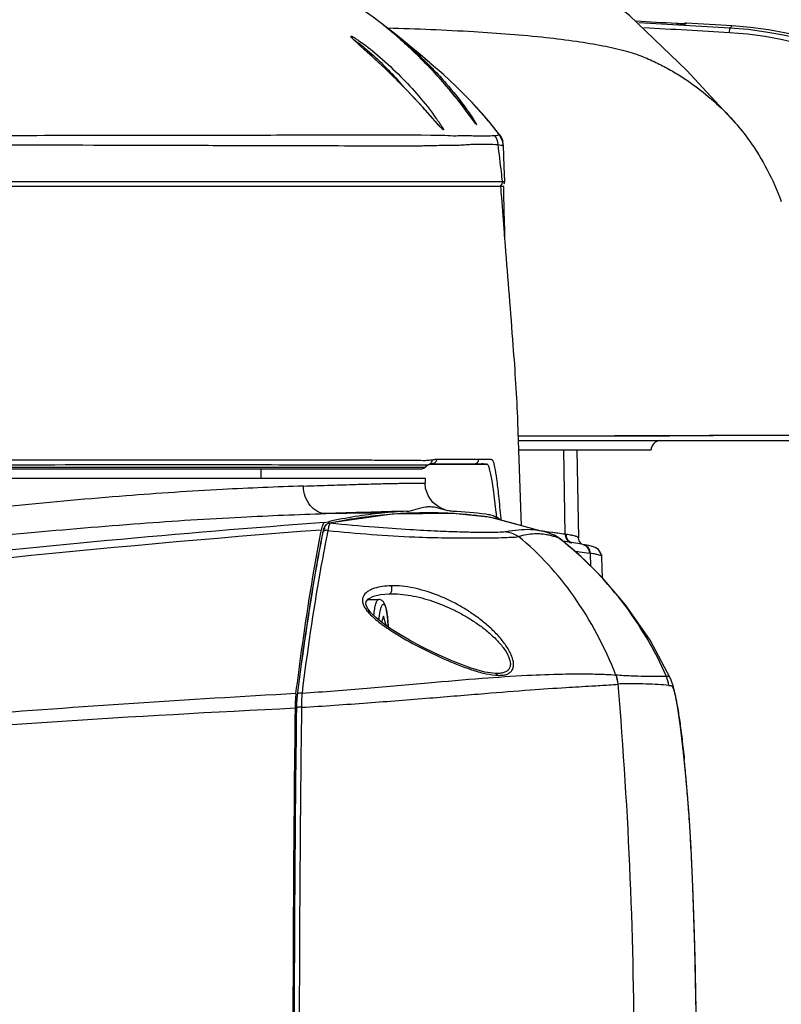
# Model space of a CAD drawing. Header units: millimetres. Extents: x 7426 to 8300, y 123 to 421.
# Tile 46 of 197: x 8015.44 to 8019.52, y 197.78 to 203.05. Entities that reach past the tile are written whole.
import ezdxf

# ---------------------------------------------------------------- set-up
doc = ezdxf.new("R2010")
doc.units = ezdxf.units.MM
doc.layers.add('外形图', color=7, linetype='Continuous')
doc.layers.add('尺寸标注', color=7, linetype='Continuous')
doc.styles.add('微软雅黑', font='msyh.ttc')
doc.dimstyles.new('尺寸标注_1_20比例', dxfattribs={"dimtxt": 1.5, "dimasz": 1.25, "dimexe": 0.5, "dimexo": 0.4, "dimgap": 0.5, "dimtad": 1, "dimdec": 1, "dimlfac": 20, "dimdsep": 46, "dimtxsty": '微软雅黑', "dimcen": 0.09, "dimadec": 0, "dimazin": 0, "dimtp": 0.01, "dimtm": 0.01, "dimtfac": 1, "dimtdec": 1, "dimtofl": 0, "dimtmove": 0, "dimatfit": 3, "dimfxl": 1, "dimtolj": 1, "dimarcsym": 0})

# ---------------------------------------------------------------- blocks, each defined once
blk = doc.blocks.new('*D1262')
at = {"layer": 'Defpoints', "color": 0}
for p in [(8014.4823, 209.0638), (8014.4823, 205.0856), (8011.6073, 198.0488)]:
    blk.add_point(p, dxfattribs=at)
at = {"layer": '尺寸标注', "color": 0, "lineweight": -2}
for p, q in [((8011.6073, 198.4488), (8011.6073, 209.5638)), ((8014.4823, 205.4856), (8014.4823, 209.5638)), ((8010.3573, 209.0638), (8009.1073, 209.0638)), ((8015.7323, 209.0638), (8021.6379, 209.0638))]:
    blk.add_line(p, q, dxfattribs=at)
at = {"layer": '尺寸标注', "color": 0}
for points in [[(8010.3573, 208.8555), (8010.3573, 209.2722), (8011.6073, 209.0638)], [(8015.7323, 209.2722), (8015.7323, 208.8555), (8014.4823, 209.0638)]]:
    blk.add_solid(points, dxfattribs=at)
at = {"layer": '尺寸标注', "color": 0, "insert": (8019.3101, 210.3269), "char_height": 1.5, "attachment_point": 5, "style": '微软雅黑'}
blk.add_mtext('\\A1;57.5', dxfattribs=at)

msp = doc.modelspace()

# ---------------------------------------------------------------- linework, layer by layer
at = {"layer": '外形图', "color": 7, "linetype": 'Continuous'}
for p, q in [((8017.3888, 203.0217), (8017.3879, 203.0224)), ((8017.4062, 203.0076), (8017.3888, 203.0217)), ((8018.962, 203.03), (8018.9547, 203.0304)), ((8018.9768, 203.0293), (8018.962, 203.03)), ((8018.9886, 203.0288), (8018.9768, 203.0293)), ((8019.0048, 203.0285), (8019.0087, 203.0322)), ((8019.2541, 203.0178), (8019.2411, 203.0059)), ((8017.415, 203.0003), (8017.4062, 203.0076)), ((8017.4071, 203.0068), (8017.4096, 203.0067)), ((8017.4092, 203.007), (8017.4117, 203.007)), ((8017.4257, 202.9914), (8017.415, 203.0003)), ((8017.4385, 202.9806), (8017.4257, 202.9914)), ((8019.2395, 202.9809), (8019.2411, 203.0059)), ((8017.6361, 202.8198), (8017.5724, 202.8747)), ((8017.591, 202.8403), (8017.5938, 202.8375)), ((8017.8886, 202.5793), (8017.8624, 202.6076)), ((8017.6755, 202.4955), (8017.6134, 202.5659)), ((8017.8297, 202.5648), (8017.8201, 202.5776)), ((8017.8542, 202.532), (8017.8297, 202.5648)), ((8017.8886, 202.5793), (8017.8836, 202.5847)), ((8017.95, 202.5091), (8017.8837, 202.5848)), ((8017.6633, 202.5093), (8017.6529, 202.5211)), ((8017.8719, 202.5081), (8017.8542, 202.532)), ((8017.861, 202.5227), (8017.864, 202.5186)), ((8018.0096, 202.435), (8017.95, 202.5091)), ((8018.0094, 202.4353), (8018.0093, 202.435)), ((8018.0297, 202.3775), (8018.0301, 202.377)), ((8018.034, 202.2656), (8018.0301, 202.377)), ((8018.0301, 202.377), (8018.0301, 202.377)), ((8018.0371, 202.1848), (8018.034, 202.2656)), ((8011.3702, 202.1851), (8016.609, 202.1855)), ((8015.4885, 202.1856), (8018.0252, 202.1856)), ((8018.0342, 202.172), (8018.0371, 202.1848)), ((8018.0366, 202.1848), (8018.0371, 202.1848)), ((8018.0366, 202.1848), (8018.0369, 202.1848)), ((8018.0325, 202.1588), (8011.373, 202.1587)), ((8018.0331, 202.1281), (8018.0327, 202.1588)), ((8018.0347, 202.0241), (8018.0331, 202.1281)), ((8018.0367, 201.9256), (8018.0347, 202.0241)), ((8018.0379, 201.8764), (8018.0367, 201.9256)), ((8018.036, 201.9007), (8018.0352, 201.9102)), ((8018.0406, 201.8419), (8018.036, 201.9007)), ((8018.126, 200.3432), (8018.1071, 200.8988)), ((8018.1074, 200.8961), (8018.1073, 200.8988)), ((8018.1096, 200.824), (8018.6456, 200.8243)), ((8018.118, 200.824), (8019.8839, 200.8299)), ((8019.1527, 200.8259), (8019.6543, 200.8283)), ((8018.1105, 200.7988), (8019.8598, 200.7988)), ((8017.6722, 200.6998), (8017.8977, 200.6993)), ((8018.1122, 200.7488), (8018.8198, 200.7488)), ((8018.3603, 200.2978), (8018.3526, 200.7488)), ((8018.4233, 200.7488), (8018.4315, 200.2775)), ((8014.2577, 200.6488), (8017.5947, 200.6488)), ((8014.7429, 200.6572), (8017.6131, 200.6571)), ((8016.7323, 200.6488), (8016.7323, 200.5988)), ((8017.6343, 200.6713), (8017.6351, 200.6715)), ((8017.6351, 200.6715), (8017.6388, 200.6724)), ((8017.6471, 200.6738), (8017.8728, 200.6738)), ((8017.6471, 200.6736), (8017.8918, 200.6734)), ((8017.672, 200.6996), (8017.8978, 200.6996)), ((8017.8742, 200.6738), (8017.8765, 200.6738)), ((8017.8765, 200.6738), (8017.8783, 200.6737)), ((8017.8783, 200.6737), (8017.88, 200.6737)), ((8017.88, 200.6737), (8017.8813, 200.6737)), ((8017.8813, 200.6737), (8017.8826, 200.6737)), ((8017.8826, 200.6737), (8017.8849, 200.6736)), ((8017.8849, 200.6736), (8017.8936, 200.6733)), ((8017.8921, 200.6733), (8017.8941, 200.6733)), ((8017.8979, 200.6732), (8017.8936, 200.6733)), ((8017.8943, 200.673), (8017.9245, 200.6733)), ((8017.8962, 200.6733), (8017.8973, 200.6732)), ((8017.9203, 200.6745), (8017.9202, 200.6745)), ((8017.9203, 200.6744), (8017.9202, 200.6744)), ((8017.9213, 200.6744), (8017.9203, 200.6745)), ((8017.921, 200.6744), (8017.9203, 200.6744)), ((8017.9213, 200.6743), (8017.921, 200.6744)), ((8017.9245, 200.6733), (8017.9309, 200.6734)), ((8017.9368, 200.6735), (8017.9384, 200.6737)), ((8017.939, 200.6737), (8017.9388, 200.6737)), ((8011.3538, 200.5988), (8017.6108, 200.5988)), ((8017.6108, 200.5988), (8017.6113, 200.5708)), ((8017.6113, 200.5695), (8017.6113, 200.5708)), ((8017.4465, 200.406), (8017.4214, 200.4041)), ((8017.4465, 200.4059), (8017.4214, 200.4038)), ((8017.7319, 200.4099), (8017.7151, 200.4106)), ((8017.7658, 200.4081), (8017.7151, 200.4106)), ((8017.7183, 200.4292), (8017.7327, 200.4248)), ((8017.7658, 200.4081), (8017.7545, 200.4087)), ((8017.9346, 200.3905), (8017.7595, 200.4087)), ((8017.9354, 200.3915), (8017.9339, 200.3917)), ((8017.9428, 200.3905), (8017.9339, 200.3916)), ((8017.9428, 200.3905), (8017.9354, 200.3915)), ((8017.9608, 200.3877), (8017.958, 200.3882)), ((8017.963, 200.3873), (8017.958, 200.3881)), ((8017.984, 200.383), (8017.9609, 200.3878)), ((8017.963, 200.3873), (8017.9609, 200.3878)), ((8017.963, 200.3873), (8017.9609, 200.3877)), ((8018.1878, 200.3263), (8017.963, 200.3873)), ((8017.995, 200.3855), (8017.9944, 200.3913)), ((8017.0734, 200.3604), (8017.0946, 200.3651)), ((8017.0734, 200.3604), (8017.0946, 200.3648)), ((8017.0963, 200.3566), (8017.0962, 200.3566)), ((8017.1044, 200.3569), (8017.0963, 200.3566)), ((8017.1211, 200.3605), (8017.1044, 200.3569)), ((8017.1211, 200.3602), (8017.1044, 200.3569)), ((8018.0154, 200.3831), (8018.0161, 200.3742)), ((8017.0539, 200.3071), (8017.0565, 200.3207)), ((8017.0629, 200.305), (8017.0619, 200.3003)), ((8017.0629, 200.305), (8017.062, 200.3001)), ((8017.0638, 200.3094), (8017.0629, 200.305)), ((8017.068, 200.3251), (8017.0638, 200.3094)), ((8017.088, 200.3009), (8017.087, 200.2962)), ((8017.0881, 200.3003), (8017.0872, 200.2954)), ((8018.2405, 200.3139), (8018.2343, 200.3147)), ((8018.2374, 200.2983), (8018.2368, 200.2983)), ((8018.2374, 200.2984), (8018.2369, 200.2985)), ((8018.2711, 200.3099), (8018.2405, 200.3139)), ((8018.2921, 200.3071), (8018.2711, 200.3099)), ((8018.2881, 200.2895), (8018.2879, 200.2895)), ((8018.2881, 200.2895), (8018.2879, 200.2895)), ((8018.2897, 200.2978), (8018.2897, 200.2978)), ((8018.2924, 200.2968), (8018.2897, 200.2978)), ((8018.295, 200.3067), (8018.2921, 200.3071)), ((8018.2926, 200.2967), (8018.2924, 200.2968)), ((8018.3279, 200.2762), (8018.3278, 200.2762)), ((8018.3282, 200.2761), (8018.3279, 200.2762)), ((8018.3335, 200.2729), (8018.3336, 200.2728)), ((8018.3336, 200.2728), (8018.3336, 200.2728)), ((8018.4499, 200.244), (8018.3487, 200.2601)), ((8018.4315, 200.2775), (8018.4315, 200.277)), ((8018.4342, 200.2627), (8018.4315, 200.277)), ((8018.4475, 200.2443), (8018.4342, 200.2627)), ((8018.495, 200.1956), (8018.4914, 200.1962)), ((8018.4973, 200.1263), (8018.4951, 200.1956)), ((8018.5569, 200.1771), (8018.5569, 200.1772)), ((8018.5606, 200.0637), (8018.557, 200.1772)), ((8017.4184, 199.9798), (8017.4203, 199.9799)), ((8017.3061, 199.9488), (8017.3633, 199.9488)), ((8017.3879, 199.8604), (8017.378, 199.8273)), ((8017.401, 199.8171), (8017.3879, 199.8604)), ((8017.4216, 199.7958), (8017.3801, 199.8256)), ((8017.392, 199.8171), (8017.401, 199.8171)), ((8017.401, 199.8171), (8017.401, 199.8106)), ((8017.4706, 199.7644), (8017.4216, 199.7958)), ((8017.9882, 199.5526), (8017.9875, 199.5526)), ((8018.6314, 199.5441), (8018.6311, 199.5441)), ((8018.632, 199.544), (8018.6312, 199.544)), ((8018.6321, 199.5439), (8018.6314, 199.5441)), ((8018.9233, 199.5262), (8018.9232, 199.5262)), ((8016.9269, 199.4371), (8016.9251, 199.4203)), ((8016.9269, 199.4371), (8016.9269, 199.437)), ((8016.9275, 199.4371), (8016.9271, 199.4337)), ((8016.9275, 199.437), (8016.9271, 199.4337)), ((8016.9227, 199.3707), (8016.9227, 199.3707)), ((8019.0429, 198.4115), (8019.043, 198.4114))]:
    msp.add_line(p, q, dxfattribs=at)
for points in [[(8019.2694, 202.4994), (8019.0114, 202.7794), (8018.7034, 203.0729), (8018.3422, 203.3644), (8017.9415, 203.6245)], [(8017.4451, 202.9791), (8017.4085, 203.0075), (8017.3717, 203.0355), (8017.3332, 203.064), (8017.2797, 203.1023)], [(8019.0012, 203.0284), (8019.0015, 203.0284), (8019.0012, 203.0284), (8018.9996, 203.0284), (8018.9969, 203.0285), (8018.9932, 203.0286), (8018.9886, 203.0288)], [(8017.8201, 202.5776), (8017.8096, 202.5913), (8017.7982, 202.6059), (8017.786, 202.6214), (8017.7728, 202.6379), (8017.7585, 202.6554), (8017.7431, 202.674), (8017.7265, 202.6937), (8017.7087, 202.7143), (8017.6897, 202.7358), (8017.6704, 202.7572), (8017.6518, 202.7774), (8017.6342, 202.796), (8017.6175, 202.8134), (8017.6014, 202.8298), (8017.5858, 202.8455), (8017.5708, 202.8602), (8017.5565, 202.8742), (8017.5427, 202.8873), (8017.5296, 202.8997), (8017.517, 202.9113), (8017.5051, 202.9223), (8017.4936, 202.9326), (8017.4828, 202.9423), (8017.4726, 202.9513), (8017.4631, 202.9596), (8017.4542, 202.9673), (8017.4385, 202.9806)], [(8017.5724, 202.8747), (8017.5464, 202.8967), (8017.5156, 202.9223), (8017.481, 202.9505), (8017.4451, 202.9791)], [(8017.2693, 202.9069), (8017.2541, 202.9208), (8017.2417, 202.9323), (8017.2321, 202.9415), (8017.2254, 202.9483), (8017.2216, 202.9527)], [(8017.6134, 202.5659), (8017.5968, 202.5843), (8017.5787, 202.6042), (8017.5589, 202.6256), (8017.5373, 202.6487), (8017.5135, 202.6736), (8017.4876, 202.7002), (8017.4593, 202.7286), (8017.4278, 202.7596), (8017.3934, 202.7926), (8017.3597, 202.8243), (8017.3313, 202.8505), (8017.2693, 202.9069)], [(8017.8624, 202.6076), (8017.7781, 202.6929), (8017.7071, 202.7587), (8017.6568, 202.8023), (8017.6414, 202.8153), (8017.6361, 202.8198)], [(8017.7018, 202.4671), (8017.7019, 202.4671), (8017.7003, 202.4685), (8017.6965, 202.4724), (8017.691, 202.4782), (8017.6839, 202.486), (8017.6755, 202.4955)], [(8017.883, 202.4935), (8017.883, 202.4935), (8017.8819, 202.4949), (8017.8796, 202.4979), (8017.8762, 202.5023), (8017.8719, 202.5081)], [(8018.0301, 202.3776), (8018.0275, 202.3973), (8018.0094, 202.4353)], [(8017.2009, 202.1854), (8017.521, 202.1852), (8018.0252, 202.1858)], [(8018.6456, 200.8243), (8018.9191, 200.8251), (8019.1527, 200.8259)], [(8017.8729, 200.6737), (8017.8739, 200.6738), (8017.8741, 200.6738), (8017.8742, 200.6738)], [(8017.8973, 200.6732), (8017.8985, 200.6732), (8017.8996, 200.6732), (8017.9008, 200.6733), (8017.9019, 200.6733), (8017.9031, 200.6733), (8017.9043, 200.6734), (8017.9055, 200.6734), (8017.9067, 200.6735), (8017.908, 200.6736), (8017.9091, 200.6737), (8017.9103, 200.6738), (8017.9115, 200.6739), (8017.9156, 200.6742)], [(8017.9156, 200.6742), (8017.9165, 200.6743), (8017.9173, 200.6744), (8017.918, 200.6744), (8017.9186, 200.6745), (8017.9192, 200.6745), (8017.9197, 200.6745), (8017.9201, 200.6745), (8017.9202, 200.6745)], [(8017.9287, 200.6735), (8017.9313, 200.6733), (8017.9343, 200.6734), (8017.9368, 200.6735)], [(8017.9384, 200.6737), (8017.939, 200.6737), (8017.9388, 200.6737)], [(8017.7183, 200.4286), (8017.7051, 200.4332), (8017.6803, 200.4459), (8017.6531, 200.4682), (8017.629, 200.5012), (8017.6141, 200.5429), (8017.6113, 200.5695)], [(8017.7595, 200.4087), (8017.4354, 200.4058), (8017.0963, 200.3566)], [(8017.0962, 200.3566), (8017.0927, 200.3556), (8017.0807, 200.3479), (8017.0731, 200.3375), (8017.068, 200.3251)], [(8018.1354, 200.3406), (8018.0638, 200.3603), (8018.0113, 200.3753), (8017.9948, 200.3801)], [(8018.2386, 200.3135), (8018.2236, 200.317), (8018.2115, 200.32), (8018.1878, 200.3263)], [(8018.2897, 200.2978), (8018.2639, 200.3067), (8018.2381, 200.3136)], [(8018.3337, 200.2727), (8018.3082, 200.2894), (8018.2926, 200.2967)], [(8018.9232, 199.5262), (8018.8141, 199.7311), (8018.6834, 199.9196), (8018.5592, 200.0653), (8018.4334, 200.1889), (8018.3336, 200.2728)], [(8018.5569, 200.1771), (8018.5558, 200.1859), (8018.5378, 200.2165), (8018.5201, 200.2275), (8018.5043, 200.2331), (8018.4868, 200.2374), (8018.4661, 200.2414), (8018.4534, 200.2434)], [(8017.3801, 199.8256), (8017.3473, 199.8525), (8017.3216, 199.878), (8017.3034, 199.9023), (8017.295, 199.9231), (8017.2965, 199.9377), (8017.309, 199.9522), (8017.3356, 199.966)], [(8017.3356, 199.966), (8017.373, 199.9756), (8017.4184, 199.9798)], [(8017.9875, 199.5526), (8017.9312, 199.5602), (8017.8573, 199.5809), (8017.7629, 199.6165), (8017.6703, 199.6576), (8017.593, 199.6958), (8017.5273, 199.7312), (8017.4706, 199.7644)], [(8019.043, 198.4114), (8019.0336, 198.6173), (8019.0227, 198.7964), (8019.0092, 198.9679), (8018.9935, 199.1309), (8018.9772, 199.2673), (8018.9624, 199.368), (8018.95, 199.4355), (8018.939, 199.4817), (8018.9273, 199.5167), (8018.9233, 199.5262)], [(8016.9251, 199.4203), (8016.923, 199.3855), (8016.9227, 199.3707)], [(8019.0629, 197.4111), (8019.0609, 197.7366), (8019.0539, 198.0846), (8019.043, 198.4114)]]:
    msp.add_lwpolyline(points, dxfattribs=at)
for centre, radius, start, end in [((8015.6073, 143.1287), 59.9952, 86.801526, 87.007294), ((8015.6073, 143.1287), 59.9873, 86.527142, 86.993837), ((8019.1111, 205.8221), 2.796, 266.7935, 267.1856), ((8019.0651, 204.8849), 1.8577, 267.1838, 267.6327), ((8019.0302, 204.0589), 1.031, 267.6719, 267.8532), ((8019.0044, 203.256), 0.2276, 268.6557, 269.0488), ((8019.0029, 203.167), 0.1387, 269.0441, 269.5694), ((8019.0034, 203.0041), 0.0244, 86.783, 94.8511), ((8015.6073, 143.1287), 60, 86.515463, 86.75014), ((8019.1327, 201.0219), 1.9996, 0.7529, 86.5216), ((8015.5697, 200.7602), 2.9023, 50.4023, 50.8966), ((8015.9209, 201.1863), 2.3501, 50.113, 50.378), ((8015.861, 201.115), 2.4433, 48.7257, 50.1074), ((8015.6073, 143.1287), 59.9623, 86.527303, 86.966514), ((8019.12, 201.0099), 1.9746, 1.0728, 86.5349), ((8019.12, 201.0099), 1.9996, 1.0427, 86.5298), ((8019.8684, 205.7702), 3.8671, 227.5211, 227.6683), ((8015.9052, 201.1654), 2.3762, 48.5243, 48.7243), ((8015.8395, 201.0915), 2.4751, 46.8963, 48.5195), ((8015.8632, 201.1167), 2.4405, 46.7324, 46.8974), ((8015.8243, 201.0756), 2.4971, 44.9692, 46.73), ((8015.0441, 200.4621), 3.4901, 36.752, 37.0128), ((8013.7731, 199.514), 5.0757, 36.3533, 36.7428), ((8016.2269, 201.0697), 2.2452, 40.6685, 42.2539), ((8010.5011, 196.25), 9.5118, 41.24622, 41.36502), ((8016.5395, 201.7113), 1.3925, 35.2738, 36.6681), ((8016.7641, 201.8713), 1.1167, 34.9213, 35.2228), ((8018.2031, 202.7469), 0.4084, 216.9124, 217.6119), ((8018.0343, 202.6169), 0.1953, 217.6112, 218.6426), ((8016.2153, 201.0598), 2.2603, 37.4712, 40.6668), ((8017.9294, 202.3743), 0.1004, 1.7957, 14.9079), ((8017.4176, 219.5674), 17.1918, 269.89966, 270.02276), ((8017.418, 218.0712), 15.6956, 270.02358, 270.14801), ((8018.8698, 200.7488), 0.05, 90, 180), ((8017.5947, 200.6738), 0.025, 270, 318.1897), ((8017.6492, 200.6235), 0.0503, 119.5151, 138.1445), ((8017.6506, 200.6238), 0.05, 103.6095, 138.1897), ((8017.649, 200.6237), 0.0501, 110.0918, 119.4443), ((8017.6017, 200.8118), 0.1443, 282.0479, 283.0661), ((8017.8728, 200.6988), 0.025, 270.0162, 1.9139), ((8017.9378, 200.675), 0.0388, 24.4793, 26.8884), ((8017.7821, 131.4696), 68.9425, 90.334013, 90.583079), ((8018.9144, 143.7644), 56.6738, 91.41851, 91.85426), ((8017.6429, 197.8605), 2.5639, 95.8791, 102.3465), ((8017.6274, 197.9307), 2.4819, 94.7595, 101.7691), ((8017.6325, 197.9443), 2.4795, 92.7975, 95.8407), ((8017.622, 197.9873), 2.4251, 87.8002, 94.1514), ((8017.6298, 197.936), 2.4878, 82.9395, 87.0062), ((8017.9123, 200.2166), 0.1897, 74.338, 82.9564), ((8017.8518, 199.745), 0.6519, 80.6229, 81.969), ((8017.9124, 200.2177), 0.1887, 67.1434, 74.2773), ((8017.9098, 200.2113), 0.1956, 63.7666, 67.1477), ((8011.2071, 199.6555), 6.827, 6.18741, 6.38497), ((8017.9053, 200.2024), 0.2055, 59.43, 63.752), ((8021.4694, 140.4879), 60.0337, 94.199264, 96.422623), ((8017.9268, 200.1481), 0.2418, 73.6541, 76.2955), ((8017.9006, 200.1944), 0.2149, 57.4294, 59.4488), ((8021.9786, 135.7302), 64.7775, 94.3579, 100.652957), ((8017.0765, 200.3024), 0.0139, 153.5032, 168.733), ((8017.0769, 200.3021), 0.0144, 147.4641, 153.4488), ((8025.4209, 198.6309), 8.4987, 168.54822, 168.66693), ((8018.1636, 199.9917), 0.3304, 76.9649, 81.4739), ((8018.2077, 199.9861), 0.3138, 84.6642, 87.1758), ((8018.2068, 199.9761), 0.3237, 79.5361, 84.5759), ((8018.2063, 199.9736), 0.3263, 75.5089, 79.5235), ((8018.2132, 199.9989), 0.3001, 71.4909, 75.5406), ((8018.2358, 200.1583), 0.1496, 67.6866, 68.856), ((8018.2358, 200.1576), 0.1502, 52.0463, 67.7887), ((8018.2359, 200.1585), 0.1494, 58.0084, 67.6865), ((8017.1321, 191.5302), 8.8532, 82.28832, 82.45208), ((8018.2099, 199.9912), 0.3085, 67.5279, 71.3734), ((8018.2357, 200.1582), 0.1497, 52.033, 58.0085), ((8017.7246, 195.8892), 4.4541, 81.7945, 82.3166), ((8018.2826, 199.7584), 0.545, 81.35, 81.8007), ((8017.1752, 198.7972), 1.8752, 51.8682, 52.0601), ((8017.1505, 198.7698), 1.912, 23.6483, 51.7924), ((8018.4095, 200.2977), 0.0491, 235.6111, 249.8703), ((8019.4487, 207.0125), 6.8831, 261.31568, 261.54642), ((8017.8844, 200.4988), 0.8491, 233.2197, 234.7064), ((8018, 200.6622), 1.0492, 234.7105, 236.5998), ((8018.0803, 200.3901), 0.8511, 263.7064, 264.6723), ((8018.4923, 199.4834), 0.1515, 4.8944, 23.6088), ((8018.4931, 199.4836), 0.1515, 4.8554, 23.4883), ((7994.0367, 197.4285), 24.6933, 359.98192, 4.80363), ((8018.7633, 199.4766), 0.1511, 4.8255, 23.4277), ((8017.7561, 199.358), 0.8403, 177.8855, 179.1162), ((8017.6912, 199.3605), 0.7753, 176.4272, 177.8976), ((8176.8237, 197.4278), 159.9196, 179.304794, 180.000911), ((8177.0901, 197.3738), 160.1798, 179.285689, 179.981607), ((8177.0211, 197.374), 160.1104, 179.285533, 179.98167), ((8017.7657, 199.3578), 0.8499, 179.1127, 179.2997), ((8184.346, 197.3288), 167.4083, 179.300646, 179.966985), ((8011.0322, 198.2774), 8.0066, 5.14429, 5.84631), ((8009.5979, 198.1449), 9.447, 4.75133, 5.16439), ((8009.1417, 198.1066), 9.9048, 4.17325, 4.7539), ((8009.1269, 198.1056), 9.9197, 3.78077, 4.17265), ((8008.6113, 198.0719), 10.4364, 3.13714, 3.77875), ((8006.2809, 197.9422), 12.7704, 2.81121, 3.14593), ((8002.9335, 197.7781), 16.1218, 2.45175, 2.81033), ((8000.2125, 197.6599), 18.8453, 2.28559, 2.45679), ((7992.9406, 197.3688), 26.1231, 2.15921, 2.28746), ((7994.3393, 197.4206), 24.7234, 1.67875, 2.1614), ((7994.4059, 197.4238), 24.6568, 1.44143, 1.67591), ((7994.2414, 197.4192), 24.8213, 0.84017, 1.44253)]:
    msp.add_arc(centre, radius, start, end, dxfattribs=at)
for points, knots in [([(8017.3862, 203.0239), (8017.386, 203.0243), (8017.389, 203.0214), (8017.3912, 203.0204), (8017.3978, 203.015), (8017.4091, 203.0064), (8017.4283, 202.9912), (8017.4547, 202.9699), (8017.4853, 202.9444), (8017.5305, 202.9054), (8017.5887, 202.8522), (8017.657, 202.784), (8017.7409, 202.6923), (8017.7982, 202.6205), (8017.8328, 202.5723)], [0, 0, 0, 0, 0.002282, 0.00935, 0.020952, 0.036795, 0.079541, 0.134185, 0.197464, 0.266615, 0.415083, 0.568646, 0.720736, 1, 1, 1, 1]), ([(8017.3862, 203.0239), (8017.3866, 203.0235), (8017.3913, 203.0197), (8017.396, 203.0159), (8017.4003, 203.0124)], [0, 0, 0, 0, 0.090268, 1, 1, 1, 1]), ([(8018.9916, 203.0286), (8018.9923, 203.0286), (8018.9948, 203.0285), (8018.9973, 203.0284), (8018.9991, 203.0284)], [0, 0, 0, 0, 0.284023, 1, 1, 1, 1]), ([(8019.0019, 203.0283), (8019.0026, 203.0283), (8019.0035, 203.0285), (8019.0046, 203.0283), (8019.0048, 203.0285)], [0, 0, 0, 0, 0.721234, 1, 1, 1, 1]), ([(8017.4117, 203.007), (8017.5651, 203.0024), (8017.8474, 202.991), (8018.184, 202.9658), (8018.414, 202.9373), (8018.5555, 202.9141), (8018.6749, 202.8875), (8018.7729, 202.8562), (8018.8528, 202.8195), (8018.9235, 202.7823), (8018.9899, 202.742), (8019.0735, 202.6838), (8019.1694, 202.6052), (8019.2382, 202.5353), (8019.2694, 202.4994)], [0, 0, 0, 0, 0.231391, 0.426103, 0.508598, 0.580826, 0.642308, 0.692934, 0.735542, 0.774661, 0.813381, 0.85252, 0.928267, 1, 1, 1, 1]), ([(8017.2142, 202.962), (8017.2142, 202.9629), (8017.2178, 202.9628), (8017.2206, 202.9612), (8017.2282, 202.9577), (8017.2396, 202.9504), (8017.2498, 202.9438), (8017.2555, 202.9399)], [0, 0, 0, 0, 0.057578, 0.133577, 0.243849, 0.563456, 1, 1, 1, 1]), ([(8017.223, 202.9504), (8017.2208, 202.9528), (8017.2178, 202.9563), (8017.2143, 202.9604), (8017.2142, 202.962)], [0, 0, 0, 0, 0.671082, 1, 1, 1, 1]), ([(8017.2326, 202.9408), (8017.2317, 202.9417), (8017.2284, 202.9449), (8017.2253, 202.9481), (8017.223, 202.9504)], [0, 0, 0, 0, 0.276818, 1, 1, 1, 1]), ([(8017.2321, 202.9415), (8017.2397, 202.9373), (8017.2576, 202.9245), (8017.2749, 202.911), (8017.2851, 202.9027)], [0, 0, 0, 0, 0.395316, 1, 1, 1, 1]), ([(8017.2569, 202.9181), (8017.2546, 202.9202), (8017.2464, 202.9277), (8017.2383, 202.9353), (8017.2326, 202.9408)], [0, 0, 0, 0, 0.278262, 1, 1, 1, 1]), ([(8017.2555, 202.9399), (8017.2901, 202.9161), (8017.3627, 202.8585), (8017.5016, 202.7307), (8017.599, 202.62), (8017.6564, 202.5428)], [0, 0, 0, 0, 0.22249, 0.49008, 1, 1, 1, 1]), ([(8017.4729, 202.715), (8017.4547, 202.7333), (8017.3867, 202.8003), (8017.3158, 202.8644), (8017.2642, 202.9114)], [0, 0, 0, 0, 0.270321, 1, 1, 1, 1]), ([(8017.2851, 202.9027), (8017.302, 202.8888), (8017.3752, 202.8251), (8017.4423, 202.7545), (8017.4909, 202.6972)], [0, 0, 0, 0, 0.22529, 1, 1, 1, 1]), ([(8017.5938, 202.8375), (8017.6162, 202.815), (8017.7, 202.7277), (8017.7772, 202.6343), (8017.8309, 202.5631)], [0, 0, 0, 0, 0.262631, 1, 1, 1, 1]), ([(8017.6399, 202.5359), (8017.6274, 202.5501), (8017.5732, 202.6111), (8017.5172, 202.6705), (8017.4729, 202.715)], [0, 0, 0, 0, 0.230924, 1, 1, 1, 1]), ([(8017.8328, 202.5723), (8017.8357, 202.5683), (8017.8463, 202.5533), (8017.8567, 202.5381), (8017.8641, 202.5269)], [0, 0, 0, 0, 0.270085, 1, 1, 1, 1]), ([(8017.7095, 202.4615), (8017.7094, 202.4603), (8017.7009, 202.4664), (8017.6959, 202.4733), (8017.6795, 202.4904), (8017.6693, 202.5023), (8017.6633, 202.5093)], [0, 0, 0, 0, 0.056803, 0.259401, 0.586305, 1, 1, 1, 1]), ([(8017.6797, 202.5106), (8017.6838, 202.5047), (8017.6911, 202.494), (8017.7006, 202.4795), (8017.7062, 202.4692), (8017.7095, 202.4636), (8017.7095, 202.4615)], [0, 0, 0, 0, 0.374009, 0.678764, 0.893158, 1, 1, 1, 1]), ([(8017.864, 202.5186), (8017.8651, 202.517), (8017.8693, 202.5114), (8017.8735, 202.5057), (8017.8766, 202.5016)], [0, 0, 0, 0, 0.280012, 1, 1, 1, 1]), ([(8017.8641, 202.5269), (8017.8656, 202.5247), (8017.8709, 202.5167), (8017.876, 202.5086), (8017.8796, 202.5028)], [0, 0, 0, 0, 0.285545, 1, 1, 1, 1]), ([(8017.8796, 202.5028), (8017.8814, 202.4998), (8017.8836, 202.4954), (8017.8867, 202.4911), (8017.8868, 202.4895)], [0, 0, 0, 0, 0.693651, 1, 1, 1, 1]), ([(8017.8818, 202.4949), (8017.8824, 202.4941), (8017.884, 202.4923), (8017.8855, 202.4902), (8017.8868, 202.4895)], [0, 0, 0, 0, 0.400133, 1, 1, 1, 1]), ([(8019.2694, 202.4994), (8019.2957, 202.4691), (8019.3966, 202.3407), (8019.4736, 202.1936), (8019.5159, 202.078)], [0, 0, 0, 0, 0.245575, 1, 1, 1, 1]), ([(8014.255, 202.4315), (8014.4944, 202.4315), (8014.9642, 202.4308), (8015.6428, 202.4325), (8016.2581, 202.433), (8016.9171, 202.4336), (8017.3673, 202.4374), (8017.6415, 202.4333)], [0, 0, 0, 0, 0.212094, 0.416159, 0.601191, 0.757097, 1, 1, 1, 1]), ([(8017.6415, 202.4333), (8017.6545, 202.4331), (8017.6797, 202.4345), (8017.7249, 202.4322), (8017.772, 202.4289), (8017.8195, 202.4324), (8017.8578, 202.4311), (8017.8906, 202.4286), (8017.9212, 202.4299), (8017.9522, 202.4291), (8017.9736, 202.431), (8017.9849, 202.4308)], [0, 0, 0, 0, 0.113843, 0.219615, 0.394827, 0.525584, 0.634628, 0.728983, 0.812889, 0.901395, 1, 1, 1, 1]), ([(8017.9849, 202.4308), (8017.9894, 202.4315), (8017.9961, 202.4333), (8018.004, 202.4348), (8018.0082, 202.4341), (8018.0093, 202.435)], [0, 0, 0, 0, 0.552037, 0.826893, 1, 1, 1, 1]), ([(8014.332, 202.3819), (8014.9505, 202.3812), (8015.6977, 202.3815), (8016.5561, 202.3782), (8016.8871, 202.3778), (8017.1585, 202.3772), (8017.3186, 202.3758), (8017.3875, 202.3757)], [0, 0, 0, 0, 0.607339, 0.733605, 0.842811, 0.932332, 1, 1, 1, 1]), ([(8017.4585, 202.3757), (8017.4662, 202.3757), (8017.4922, 202.3758), (8017.5182, 202.3759), (8017.5366, 202.3758)], [0, 0, 0, 0, 0.295406, 1, 1, 1, 1]), ([(8017.5366, 202.3758), (8017.551, 202.3756), (8017.5758, 202.3743), (8017.6006, 202.3771), (8017.611, 202.3776)], [0, 0, 0, 0, 0.58049, 1, 1, 1, 1]), ([(8017.6491, 202.3774), (8017.6658, 202.3774), (8017.697, 202.3804), (8017.7283, 202.38), (8017.7429, 202.3797)], [0, 0, 0, 0, 0.533386, 1, 1, 1, 1]), ([(8017.7429, 202.3797), (8017.7596, 202.3793), (8017.7893, 202.3787), (8017.8296, 202.3832), (8017.863, 202.3848), (8017.9003, 202.3835), (8017.9462, 202.386), (8017.9827, 202.3837), (8018.0022, 202.3828)], [0, 0, 0, 0, 0.193115, 0.34254, 0.468958, 0.578691, 0.774025, 1, 1, 1, 1]), ([(8018.0021, 202.383), (8018.0071, 202.3821), (8018.0146, 202.3807), (8018.0237, 202.3787), (8018.0281, 202.3781), (8018.0297, 202.3775)], [0, 0, 0, 0, 0.538515, 0.811887, 1, 1, 1, 1]), ([(8018.0251, 202.1864), (8018.0232, 202.2024), (8018.0155, 202.2679), (8018.0077, 202.3334), (8018.0021, 202.383)], [0, 0, 0, 0, 0.243848, 1, 1, 1, 1]), ([(8018.0251, 202.1864), (8018.026, 202.1862), (8018.0298, 202.1855), (8018.0336, 202.1851), (8018.0366, 202.1848)], [0, 0, 0, 0, 0.221958, 1, 1, 1, 1]), ([(8018.0352, 201.9102), (8018.0304, 201.9726), (8018.0241, 202.0555), (8018.0176, 202.1383), (8018.0159, 202.1588)], [0, 0, 0, 0, 0.753061, 1, 1, 1, 1]), ([(8018.1073, 200.8988), (8018.1024, 201.0353), (8018.0806, 201.3498), (8018.0545, 201.6638), (8018.0406, 201.8419)], [0, 0, 0, 0, 0.433212, 1, 1, 1, 1]), ([(8017.8978, 200.6996), (8017.8986, 200.6991), (8017.9006, 200.7004), (8017.904, 200.6991), (8017.9067, 200.6995), (8017.9085, 200.6995)], [0, 0, 0, 0, 0.252704, 0.507821, 1, 1, 1, 1]), ([(8014.748, 200.6692), (8015.3364, 200.6698), (8016.1357, 200.6711), (8017.0623, 200.6699), (8017.4005, 200.67), (8017.5277, 200.6693)], [0, 0, 0, 0, 0.634975, 0.862694, 1, 1, 1, 1]), ([(8017.6117, 200.6916), (8017.5966, 200.6913), (8017.5591, 200.6929), (8017.4918, 200.693), (8017.4029, 200.6933), (8017.2429, 200.6935), (8016.995, 200.6945), (8016.6453, 200.6948), (8016.2335, 200.6943), (8015.5962, 200.6938), (8015.0976, 200.6932), (8014.7545, 200.6926)], [0, 0, 0, 0, 0.015819, 0.039377, 0.070623, 0.109241, 0.2073, 0.330897, 0.476458, 0.639704, 1, 1, 1, 1]), ([(8017.5277, 200.6693), (8017.5362, 200.6693), (8017.5628, 200.6692), (8017.5894, 200.6684), (8017.6075, 200.6688)], [0, 0, 0, 0, 0.320299, 1, 1, 1, 1]), ([(8017.6075, 200.6688), (8017.61, 200.6688), (8017.6181, 200.6691), (8017.6263, 200.6697), (8017.6318, 200.6707)], [0, 0, 0, 0, 0.304511, 1, 1, 1, 1]), ([(8017.6481, 200.695), (8017.6454, 200.6946), (8017.6333, 200.6928), (8017.6211, 200.6917), (8017.6117, 200.6916)], [0, 0, 0, 0, 0.225977, 1, 1, 1, 1]), ([(8017.6447, 200.6736), (8017.6451, 200.6736), (8017.6459, 200.6737), (8017.6467, 200.6738), (8017.6471, 200.6738)], [0, 0, 0, 0, 0.513489, 1, 1, 1, 1]), ([(8017.672, 200.6996), (8017.6722, 200.6931), (8017.6671, 200.6794), (8017.6536, 200.6738), (8017.6471, 200.6738)], [0, 0, 0, 0, 0.500548, 1, 1, 1, 1]), ([(8017.9338, 200.6736), (8017.9333, 200.6736), (8017.9324, 200.6735), (8017.9315, 200.6734), (8017.931, 200.6734)], [0, 0, 0, 0, 0.500861, 1, 1, 1, 1]), ([(8017.9918, 200.4147), (8017.9873, 200.4556), (8017.9805, 200.5119), (8017.9702, 200.5803), (8017.9638, 200.6168), (8017.9572, 200.644), (8017.9521, 200.6628), (8017.944, 200.6734), (8017.939, 200.6738)], [0, 0, 0, 0, 0.460146, 0.634739, 0.773297, 0.876284, 0.943536, 1, 1, 1, 1]), ([(8017.9576, 200.6993), (8017.9606, 200.6991), (8017.965, 200.6997), (8017.9688, 200.6975), (8017.9696, 200.6967)], [0, 0, 0, 0, 0.716827, 1, 1, 1, 1]), ([(8017.9731, 200.691), (8017.9779, 200.6804), (8017.9846, 200.6481), (8017.9946, 200.5859), (8018.005, 200.4942), (8018.0118, 200.4234), (8018.0154, 200.3831)], [0, 0, 0, 0, 0.112194, 0.314459, 0.609817, 1, 1, 1, 1]), ([(8016.9603, 200.5559), (8016.816, 200.551), (8016.5001, 200.5379), (8015.7874, 200.4901), (8015.2206, 200.4306), (8014.8245, 200.3934)], [0, 0, 0, 0, 0.202077, 0.44282, 1, 1, 1, 1]), ([(8016.9603, 200.5559), (8017.0097, 200.5575), (8017.1027, 200.5605), (8017.233, 200.5645), (8017.3302, 200.5673), (8017.3984, 200.5689), (8017.4423, 200.5698), (8017.4812, 200.5705), (8017.5151, 200.5711), (8017.5438, 200.5715), (8017.5674, 200.5718), (8017.5838, 200.5719), (8017.5943, 200.5718), (8017.6003, 200.5717), (8017.6048, 200.5716), (8017.6083, 200.5714), (8017.6099, 200.5711), (8017.6113, 200.571), (8017.6113, 200.5708)], [0, 0, 0, 0, 0.227769, 0.428455, 0.600564, 0.675549, 0.742986, 0.802767, 0.854781, 0.898937, 0.935171, 0.963419, 0.974531, 0.983633, 0.990721, 0.995798, 0.998871, 1, 1, 1, 1]), ([(8017.0806, 200.4085), (8017.0651, 200.4086), (8017.0326, 200.4171), (8016.9934, 200.4508), (8016.9674, 200.4993), (8016.9608, 200.5367), (8016.9603, 200.5559)], [0, 0, 0, 0, 0.222761, 0.462735, 0.724349, 1, 1, 1, 1]), ([(8017.5115, 200.4208), (8017.5292, 200.4217), (8017.5634, 200.4321), (8017.6057, 200.4448), (8017.6409, 200.4466), (8017.6759, 200.4422), (8017.7012, 200.4336), (8017.7183, 200.4286)], [0, 0, 0, 0, 0.249964, 0.501359, 0.62374, 0.746816, 1, 1, 1, 1]), ([(8014.8435, 200.2472), (8015.0577, 200.2663), (8015.4727, 200.3051), (8016.0673, 200.3566), (8016.599, 200.3906), (8016.9297, 200.4037), (8017.0805, 200.4085)], [0, 0, 0, 0, 0.287547, 0.557399, 0.798196, 1, 1, 1, 1]), ([(8017.9115, 200.3944), (8017.8993, 200.3959), (8017.8509, 200.4013), (8017.8023, 200.4059), (8017.7658, 200.4081)], [0, 0, 0, 0, 0.250953, 1, 1, 1, 1]), ([(8017.0734, 200.3604), (8017.0715, 200.3599), (8017.0676, 200.3562), (8017.0613, 200.343), (8017.0583, 200.3303), (8017.0565, 200.3207)], [0, 0, 0, 0, 0.12984, 0.335613, 1, 1, 1, 1]), ([(8017.0769, 200.3321), (8017.0736, 200.3313), (8017.0676, 200.3212), (8017.0653, 200.3119), (8017.0639, 200.3054)], [0, 0, 0, 0, 0.334418, 1, 1, 1, 1]), ([(8017.0955, 200.3382), (8017.0951, 200.3367), (8017.0935, 200.3301), (8017.0923, 200.3234), (8017.0915, 200.3182)], [0, 0, 0, 0, 0.220722, 1, 1, 1, 1]), ([(8017.0999, 200.3514), (8017.0995, 200.3505), (8017.0977, 200.3462), (8017.0964, 200.3418), (8017.0955, 200.3382)], [0, 0, 0, 0, 0.202607, 1, 1, 1, 1]), ([(8017.1044, 200.3569), (8017.104, 200.3568), (8017.1019, 200.3555), (8017.1007, 200.3532), (8017.0999, 200.3514)], [0, 0, 0, 0, 0.175774, 1, 1, 1, 1]), ([(8018.0455, 200.3117), (8018.041, 200.3108), (8018.03, 200.3096), (8018.0017, 200.3078), (8017.9543, 200.3069), (8017.8824, 200.3074), (8017.7885, 200.3097), (8017.6686, 200.3143), (8017.5163, 200.3224), (8017.3247, 200.3359), (8017.1829, 200.3485), (8017.1044, 200.3569)], [0, 0, 0, 0, 0.014787, 0.035052, 0.090195, 0.165578, 0.2638, 0.389013, 0.547301, 0.748775, 1, 1, 1, 1]), ([(8016.9208, 199.4455), (8016.9303, 199.5223), (8016.9681, 199.8104), (8017.0138, 200.0976), (8017.0539, 200.3071)], [0, 0, 0, 0, 0.266206, 1, 1, 1, 1]), ([(8017.0619, 200.3003), (8017.049, 200.234), (8016.9963, 199.9475), (8016.9546, 199.659), (8016.9269, 199.4371)], [0, 0, 0, 0, 0.232091, 1, 1, 1, 1]), ([(8017.0627, 200.3), (8017.0498, 200.2337), (8016.9969, 199.9473), (8016.9552, 199.659), (8016.9275, 199.4371)], [0, 0, 0, 0, 0.231911, 1, 1, 1, 1]), ([(8017.087, 200.2962), (8017.074, 200.231), (8017.0212, 199.9497), (8016.9801, 199.6663), (8016.9531, 199.4483)], [0, 0, 0, 0, 0.23249, 1, 1, 1, 1]), ([(8017.0801, 200.3186), (8017.0785, 200.3184), (8017.0727, 200.3171), (8017.0671, 200.3135), (8017.0648, 200.3099)], [0, 0, 0, 0, 0.276433, 1, 1, 1, 1]), ([(8017.0913, 200.3182), (8017.2462, 200.3024), (8017.4555, 200.2849), (8017.7074, 200.279), (8017.8365, 200.2781), (8017.9368, 200.2785), (8018.0132, 200.2796), (8018.0686, 200.2817), (8018.0989, 200.2834), (8018.1106, 200.2851)], [0, 0, 0, 0, 0.457587, 0.616454, 0.740471, 0.8371, 0.911074, 0.965217, 1, 1, 1, 1]), ([(8018.2125, 200.3185), (8018.2002, 200.3203), (8018.1445, 200.3256), (8018.0883, 200.3192), (8018.0455, 200.3117)], [0, 0, 0, 0, 0.22347, 1, 1, 1, 1]), ([(8018.2231, 200.2995), (8018.2142, 200.2999), (8018.1762, 200.3001), (8018.1383, 200.2934), (8018.1106, 200.2851)], [0, 0, 0, 0, 0.237411, 1, 1, 1, 1]), ([(8018.632, 199.544), (8018.5727, 199.6924), (8018.4306, 199.9649), (8018.2236, 200.1948), (8018.1106, 200.2851)], [0, 0, 0, 0, 0.52489, 1, 1, 1, 1]), ([(8018.4017, 200.2906), (8018.3991, 200.2912), (8018.3867, 200.2937), (8018.3743, 200.2957), (8018.3645, 200.2971)], [0, 0, 0, 0, 0.213974, 1, 1, 1, 1]), ([(8018.4172, 200.2865), (8018.4161, 200.2869), (8018.411, 200.2884), (8018.4058, 200.2897), (8018.4017, 200.2906)], [0, 0, 0, 0, 0.218155, 1, 1, 1, 1]), ([(8018.4315, 200.2775), (8018.4315, 200.2782), (8018.4295, 200.2826), (8018.4244, 200.284), (8018.4208, 200.2853)], [0, 0, 0, 0, 0.151408, 1, 1, 1, 1]), ([(8018.4914, 200.1962), (8018.491, 200.2075), (8018.4825, 200.2304), (8018.4609, 200.2422), (8018.4499, 200.244)], [0, 0, 0, 0, 0.502123, 1, 1, 1, 1]), ([(8018.495, 200.1956), (8018.4947, 200.2069), (8018.4861, 200.2299), (8018.4645, 200.2417), (8018.4534, 200.2434)], [0, 0, 0, 0, 0.501914, 1, 1, 1, 1]), ([(8018.5569, 200.1772), (8018.5568, 200.1792), (8018.5507, 200.1836), (8018.5391, 200.1872), (8018.5193, 200.1918), (8018.5039, 200.1943), (8018.495, 200.1956)], [0, 0, 0, 0, 0.09307, 0.283956, 0.589662, 1, 1, 1, 1]), ([(8017.4286, 200.022), (8017.4136, 200.021), (8017.384, 200.0192), (8017.348, 200.0119), (8017.3215, 200.0016), (8017.2984, 199.9891), (8017.2791, 199.9695), (8017.2745, 199.9437), (8017.2787, 199.9235), (8017.2885, 199.904), (8017.3071, 199.8787), (8017.3364, 199.8497), (8017.3624, 199.8289), (8017.376, 199.8187)], [0, 0, 0, 0, 0.128184, 0.252491, 0.312236, 0.3699, 0.477073, 0.530468, 0.587612, 0.649713, 0.715764, 0.855108, 1, 1, 1, 1]), ([(8017.4286, 200.022), (8017.4305, 200.018), (8017.4325, 200.0087), (8017.4325, 199.9944), (8017.4266, 199.9801), (8017.4203, 199.9799)], [0, 0, 0, 0, 0.284641, 0.590532, 1, 1, 1, 1]), ([(8018.0013, 199.5427), (8018.0091, 199.543), (8018.0241, 199.5436), (8018.0455, 199.5469), (8018.0636, 199.5555), (8018.077, 199.5693), (8018.0841, 199.5879), (8018.0846, 199.6096), (8018.0795, 199.6335), (8018.0659, 199.6683), (8018.039, 199.7117), (8017.998, 199.7609), (8017.9503, 199.8071), (8017.8982, 199.8493), (8017.8432, 199.8874), (8017.7676, 199.9323), (8017.6701, 199.9779), (8017.5501, 200.0134), (8017.4683, 200.0235), (8017.4286, 200.022)], [0, 0, 0, 0, 0.024972, 0.047943, 0.068469, 0.087767, 0.107778, 0.130377, 0.156234, 0.18509, 0.2491, 0.317954, 0.388846, 0.460284, 0.531508, 0.602103, 0.740303, 0.873215, 1, 1, 1, 1]), ([(8017.4203, 199.9799), (8017.4586, 199.9807), (8017.537, 199.9729), (8017.6524, 199.9419), (8017.7466, 199.9029), (8017.82, 199.8643), (8017.8736, 199.8314), (8017.9249, 199.7949), (8017.9726, 199.7546), (8018.0148, 199.7111), (8018.0436, 199.6719), (8018.0596, 199.6398), (8018.0666, 199.6173), (8018.0679, 199.5964), (8018.0622, 199.5781), (8018.0493, 199.5646), (8018.0316, 199.5566), (8018.0108, 199.5528), (8017.996, 199.5524), (8017.9882, 199.5526)], [0, 0, 0, 0, 0.128259, 0.261528, 0.398806, 0.468603, 0.538868, 0.609268, 0.679207, 0.747515, 0.811722, 0.840955, 0.867246, 0.89011, 0.910169, 0.929553, 0.950513, 0.974011, 1, 1, 1, 1]), ([(8017.3372, 199.8632), (8017.3384, 199.8751), (8017.3412, 199.8962), (8017.3462, 199.9203), (8017.3514, 199.9352), (8017.3553, 199.9434), (8017.3601, 199.9488), (8017.3633, 199.9488)], [0, 0, 0, 0, 0.389209, 0.692431, 0.806547, 0.894476, 1, 1, 1, 1]), ([(8017.4139, 199.8018), (8017.4134, 199.8196), (8017.4118, 199.8452), (8017.4077, 199.8774), (8017.404, 199.8976), (8017.3994, 199.9148), (8017.3933, 199.9301), (8017.3825, 199.9441), (8017.37, 199.9488), (8017.3633, 199.9488)], [0, 0, 0, 0, 0.320401, 0.460844, 0.583819, 0.688937, 0.781206, 0.879852, 1, 1, 1, 1]), ([(8017.3645, 199.8389), (8017.3651, 199.8457), (8017.3663, 199.8585), (8017.3688, 199.8766), (8017.3718, 199.8921), (8017.375, 199.9048), (8017.3787, 199.9144), (8017.3822, 199.9208), (8017.387, 199.9245), (8017.3923, 199.9225), (8017.396, 199.9169), (8017.3997, 199.9085), (8017.403, 199.8968), (8017.4074, 199.8758), (8017.4114, 199.8439), (8017.413, 199.8169), (8017.4135, 199.8022)], [0, 0, 0, 0, 0.093288, 0.17737, 0.250415, 0.310829, 0.357652, 0.390751, 0.412472, 0.431901, 0.460581, 0.50261, 0.558399, 0.627237, 0.797996, 1, 1, 1, 1]), ([(8017.4224, 199.7863), (8017.4673, 199.7566), (8017.5607, 199.703), (8017.681, 199.6442), (8017.7783, 199.6026), (8017.8499, 199.5758), (8017.9188, 199.5539), (8017.965, 199.5466), (8017.987, 199.5441)], [0, 0, 0, 0, 0.260918, 0.521573, 0.649535, 0.774061, 0.892498, 1, 1, 1, 1]), ([(8016.9531, 199.4483), (8017.069, 199.4555), (8017.2937, 199.4735), (8017.6148, 199.5022), (8017.9003, 199.5271), (8018.14, 199.5435), (8018.3294, 199.5502), (8018.4697, 199.552), (8018.5647, 199.549), (8018.6136, 199.5465), (8018.6311, 199.5441)], [0, 0, 0, 0, 0.207215, 0.402011, 0.574804, 0.718304, 0.8304, 0.91281, 0.968412, 1, 1, 1, 1]), ([(8018.0013, 199.5427), (8017.9999, 199.5454), (8017.9965, 199.5502), (8017.9908, 199.5525), (8017.9882, 199.5526)], [0, 0, 0, 0, 0.540315, 1, 1, 1, 1]), ([(8018.902, 199.5367), (8018.8838, 199.5369), (8018.8446, 199.5362), (8018.7816, 199.5372), (8018.7098, 199.5388), (8018.659, 199.5421), (8018.632, 199.544)], [0, 0, 0, 0, 0.202108, 0.435055, 0.699829, 1, 1, 1, 1]), ([(8016.9503, 199.3722), (8017.0681, 199.379), (8017.2968, 199.3953), (8017.6237, 199.4207), (8017.9142, 199.445), (8018.1569, 199.4647), (8018.3473, 199.4774), (8018.4867, 199.4856), (8018.5796, 199.491), (8018.6267, 199.4941), (8018.6433, 199.4963)], [0, 0, 0, 0, 0.208601, 0.405146, 0.579522, 0.723719, 0.835455, 0.916671, 0.970455, 1, 1, 1, 1]), ([(8018.6441, 199.4964), (8018.6439, 199.4964), (8018.6437, 199.4964), (8018.6434, 199.4964), (8018.6433, 199.4963)], [0, 0, 0, 0, 0.499936, 1, 1, 1, 1]), ([(8018.9139, 199.4893), (8018.8952, 199.4915), (8018.8551, 199.4939), (8018.7913, 199.4966), (8018.7201, 199.4982), (8018.6702, 199.4975), (8018.6441, 199.4964)], [0, 0, 0, 0, 0.209432, 0.445823, 0.709446, 1, 1, 1, 1]), ([(8018.9232, 199.5262), (8018.9224, 199.5282), (8018.9207, 199.5315), (8018.9179, 199.5354), (8018.915, 199.5376), (8018.9113, 199.5384), (8018.9071, 199.5375), (8018.9037, 199.5368), (8018.902, 199.5367)], [0, 0, 0, 0, 0.235341, 0.404649, 0.52558, 0.623149, 0.810055, 1, 1, 1, 1]), ([(8018.9139, 199.4893), (8018.9166, 199.489), (8018.9205, 199.4896), (8018.9263, 199.4892), (8018.931, 199.4858), (8018.9353, 199.4787), (8018.9398, 199.4675), (8018.9447, 199.4513), (8018.9499, 199.4299), (8018.9553, 199.4035), (8018.9635, 199.3586), (8018.9738, 199.2911), (8018.9859, 199.1975), (8018.9934, 199.1295), (8018.9972, 199.0929)], [0, 0, 0, 0, 0.019193, 0.028822, 0.040603, 0.058928, 0.087453, 0.127787, 0.180341, 0.245109, 0.321792, 0.508512, 0.73579, 1, 1, 1, 1]), ([(8016.9207, 199.4453), (8016.3423, 199.4135), (8014.8967, 199.3176), (8012.5889, 199.0949), (8010.8646, 198.8685), (8010.0048, 198.7396)], [0, 0, 0, 0, 0.24993, 0.624934, 1, 1, 1, 1]), ([(8016.9208, 199.4455), (8016.9204, 199.4426), (8016.919, 199.4304), (8016.918, 199.4182), (8016.9174, 199.4088)], [0, 0, 0, 0, 0.236416, 1, 1, 1, 1]), ([(8016.9531, 199.4483), (8016.9503, 199.4486), (8016.9415, 199.4488), (8016.9307, 199.4456), (8016.9278, 199.44)], [0, 0, 0, 0, 0.303296, 1, 1, 1, 1]), ([(8016.9531, 199.4483), (8016.9526, 199.4425), (8016.9508, 199.4171), (8016.9502, 199.3917), (8016.9502, 199.3721)], [0, 0, 0, 0, 0.229507, 1, 1, 1, 1]), ([(8016.9251, 199.4141), (8016.9248, 199.4106), (8016.9237, 199.3961), (8016.9232, 199.3815), (8016.9231, 199.3705)], [0, 0, 0, 0, 0.240178, 1, 1, 1, 1]), ([(8016.9271, 199.4337), (8016.9269, 199.4321), (8016.9261, 199.4256), (8016.9255, 199.419), (8016.9251, 199.4141)], [0, 0, 0, 0, 0.239988, 1, 1, 1, 1]), ([(8010.0054, 198.7136), (8010.5785, 198.7938), (8012.0136, 198.9785), (8014.3167, 199.2131), (8016.0492, 199.3271), (8016.9159, 199.3684)], [0, 0, 0, 0, 0.250051, 0.625089, 1, 1, 1, 1]), ([(8016.9229, 199.3709), (8016.9228, 199.3709), (8016.9227, 199.3709), (8016.9227, 199.3708), (8016.9227, 199.3707)], [0, 0, 0, 0, 0.587588, 1, 1, 1, 1]), ([(8016.9502, 199.3721), (8016.947, 199.3722), (8016.9409, 199.3722), (8016.9327, 199.3721), (8016.9269, 199.3716), (8016.9237, 199.3715), (8016.9229, 199.3709)], [0, 0, 0, 0, 0.351166, 0.663836, 0.890842, 1, 1, 1, 1])]:
    msp.add_open_spline(points, degree=3, knots=knots, dxfattribs=at)
for points in [[(8019.0087, 203.0322), (8019.0042, 203.0324), (8018.9995, 203.0314), (8018.9956, 203.0293)], [(8017.2142, 202.962), (8017.218, 202.9591), (8017.221, 202.955), (8017.2226, 202.9506)], [(8018.0022, 202.383), (8018.0007, 202.3999), (8017.9945, 202.4169), (8017.9849, 202.4308)], [(8018.0093, 202.435), (8018.0171, 202.4247), (8018.023, 202.4127), (8018.0264, 202.4001)], [(8017.611, 202.3776), (8017.6237, 202.3781), (8017.6364, 202.3773), (8017.6491, 202.3774)], [(8018.0252, 202.1858), (8018.0259, 202.1772), (8018.0209, 202.1671), (8018.0135, 202.1625)], [(8017.9266, 200.6991), (8017.9336, 200.6993), (8017.9405, 200.7006), (8017.9474, 200.7001)], [(8017.9474, 200.7001), (8017.9508, 200.6999), (8017.9542, 200.6996), (8017.9576, 200.6993)], [(8017.6379, 200.6739), (8017.636, 200.6726), (8017.634, 200.6715), (8017.6318, 200.6707)], [(8017.6481, 200.695), (8017.6484, 200.6872), (8017.6442, 200.6785), (8017.6379, 200.6739)], [(8017.6389, 200.6724), (8017.6408, 200.6728), (8017.6427, 200.6733), (8017.6447, 200.6736)], [(8017.6481, 200.695), (8017.6537, 200.6965), (8017.6592, 200.698), (8017.6648, 200.699)], [(8017.6648, 200.699), (8017.6672, 200.6993), (8017.6696, 200.6996), (8017.672, 200.6996)], [(8017.8918, 200.6734), (8017.8855, 200.6736), (8017.8791, 200.6738), (8017.8728, 200.6737)], [(8017.9137, 200.6742), (8017.9085, 200.6737), (8017.9032, 200.6732), (8017.898, 200.6732)], [(8017.9085, 200.6995), (8017.9145, 200.6994), (8017.9206, 200.699), (8017.9266, 200.6991)], [(8017.9202, 200.6744), (8017.918, 200.6746), (8017.9159, 200.6744), (8017.9137, 200.6742)], [(8017.931, 200.6734), (8017.9278, 200.6733), (8017.9246, 200.674), (8017.9213, 200.6743)], [(8017.9696, 200.6967), (8017.9708, 200.6955), (8017.9716, 200.694), (8017.9723, 200.6925)], [(8017.7597, 200.4204), (8017.7506, 200.4209), (8017.7416, 200.4226), (8017.7327, 200.4248)], [(8017.9339, 200.3917), (8017.9265, 200.3927), (8017.919, 200.3936), (8017.9115, 200.3944)], [(8017.0915, 200.3182), (8017.0877, 200.319), (8017.0838, 200.3192), (8017.0801, 200.3186)], [(8018.0455, 200.3117), (8018.0687, 200.3082), (8018.0916, 200.2988), (8018.1106, 200.2851)], [(8018.3603, 200.2978), (8018.3605, 200.2825), (8018.3691, 200.2659), (8018.3817, 200.2572)], [(8018.3645, 200.2971), (8018.3646, 200.2891), (8018.3667, 200.2809), (8018.3705, 200.2739)], [(8018.4208, 200.2853), (8018.4196, 200.2858), (8018.4184, 200.2862), (8018.4172, 200.2865)], [(8018.3282, 200.2761), (8018.3301, 200.2753), (8018.3319, 200.2742), (8018.3335, 200.2729)], [(8018.3705, 200.2739), (8018.3758, 200.264), (8018.3851, 200.2556), (8018.3955, 200.2515)], [(8018.4368, 200.2042), (8018.4551, 200.2015), (8018.4734, 200.1989), (8018.4917, 200.1961)], [(8016.9278, 199.44), (8016.9274, 199.4391), (8016.927, 199.4381), (8016.9269, 199.4371)]]:
    msp.add_open_spline(points, degree=3, dxfattribs=at)

# ---------------------------------------------------------------- dimensions: what is measured, and where the dimension line sits
at = {"layer": '尺寸标注'}
dim = msp.add_linear_dim(base=(8014.4823, 209.0638), p1=(8011.6073, 198.0488), p2=(8014.4823, 205.0856), dimstyle='尺寸标注_1_20比例', dxfattribs=at)
dim.commit()
dim.dimension.update_dxf_attribs({"geometry": '*D1262', "text_midpoint": (8019.3101, 210.3269)})

doc.saveas('drawing.dxf')
